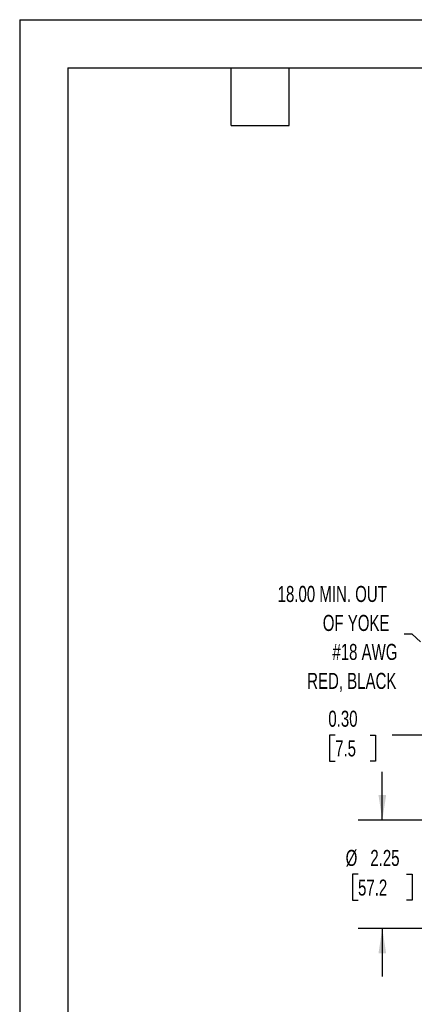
# Model space of a CAD drawing. Header units: inches. Extents: x 0 to 44, y 0 to 34.
# Tile 2 of 6: x 0 to 8.2, y 13.5 to 34. Entities that reach past the tile are written whole.
import ezdxf

# ---------------------------------------------------------------- set-up
doc = ezdxf.new("R2010")
doc.units = ezdxf.units.IN
doc.header["$LTSCALE"] = 4
doc.header["$MEASUREMENT"] = 0
doc.linetypes.add('CENTERX2', pattern=[0.8, 0.5, -0.1, 0.1, -0.1])
doc.layers.add('DIMENSIONS', color=140, linetype='Continuous', lineweight=25)
doc.layers.add('TEXT', color=140, linetype='Continuous', lineweight=25)
doc.styles.add('SLDTEXTSTYLE0', font='TXT', dxfattribs={"width": 0.7})
doc.dimstyles.new('SLDDIMSTYLE2', dxfattribs={"dimtxt": 0.339844, "dimasz": 0.52, "dimexe": 0, "dimexo": 0.0625, "dimgap": 0.084961, "dimtad": 0, "dimtih": 1, "dimtoh": 1, "dimrnd": 1e-09, "dimzin": 12, "dimdsep": 46, "dimtxsty": 'SLDTEXTSTYLE0', "dimsah": 1, "dimcen": 0.09, "dimadec": 0, "dimazin": 3, "dimtfac": 1, "dimtmove": 0, "dimatfit": 0, "dimfxl": 0, "dimfrac": 2, "dimtolj": 1, "dimtzin": 12, "dimarcsym": 0})
doc.dimstyles.new('SLDDIMSTYLE5', dxfattribs={"dimtxt": 0.339844, "dimasz": 0.52, "dimexe": 0, "dimexo": 0.0625, "dimgap": 0.084961, "dimtad": 0, "dimtih": 1, "dimtoh": 1, "dimrnd": 1e-09, "dimzin": 0, "dimdsep": 46, "dimtxsty": 'SLDTEXTSTYLE0', "dimsah": 1, "dimcen": 0.09, "dimadec": 0, "dimazin": 0, "dimtfac": 1, "dimtmove": 0, "dimatfit": 0, "dimfxl": 0, "dimfrac": 2, "dimtolj": 1, "dimtzin": 12, "dimarcsym": 0})
doc.dimstyles.new('SLDDIMSTYLE7', dxfattribs={"dimtxt": 0.18, "dimasz": 0.52, "dimexe": 0, "dimexo": 0.0625, "dimgap": 0, "dimtad": 0, "dimtih": 1, "dimtoh": 1, "dimdec": 0, "dimrnd": 1e-09, "dimzin": 0, "dimdsep": 46, "dimtxsty": 'Standard', "dimsah": 1, "dimcen": 0.09, "dimadec": 0, "dimazin": 0, "dimtfac": 0.52, "dimtdec": 0, "dimtofl": 0, "dimtmove": 0, "dimatfit": 3, "dimfxl": 0, "dimfrac": 2, "dimtolj": 1, "dimtzin": 0, "dimarcsym": 0})

# ---------------------------------------------------------------- blocks, each defined once
blk = doc.blocks.new('_D_15')
at = {"layer": 'DIMENSIONS'}
for p, q in [((7.54, 17.376), (7.54, 18.376)), ((8.823, 17.376), (7.04, 17.376)), ((9.381, 17.376), (9.063, 17.376)), ((7.035, 16.251), (6.921, 16.251)), ((6.921, 16.251), (6.921, 15.711)), ((8.045, 16.251), (8.159, 16.251)), ((8.159, 16.251), (8.159, 15.711)), ((6.921, 15.711), (7.035, 15.711)), ((8.159, 15.711), (8.045, 15.711)), ((9.309, 15.126), (7.04, 15.126)), ((7.54, 15.126), (7.54, 14.126))]:
    blk.add_line(p, q, dxfattribs=at)
for points in [[(7.54, 17.376), (7.62, 17.896), (7.46, 17.896)], [(7.54, 15.126), (7.46, 14.606), (7.62, 14.606)]]:
    blk.add_solid(points, dxfattribs=at)
at = {"layer": 'DIMENSIONS', "char_height": 0.3333, "attachment_point": 1, "style": 'SLDTEXTSTYLE0'}
for s, insert in [('%%c', (6.778, 16.757)), ('2.25', (7.291, 16.757)), ('57.2', (7.035, 16.141))]:
    blk.add_mtext(s, dxfattribs=dict(at, insert=insert))
blk = doc.blocks.new('_D_19')
at = {"layer": 'DIMENSIONS'}
for p, q in [((8.943, 16.622), (8.943, 19.642)), ((9.239, 17.579), (9.239, 19.642)), ((6.559, 19.142), (6.445, 19.142)), ((6.445, 19.142), (6.445, 18.602)), ((7.286, 19.142), (7.4, 19.142)), ((7.4, 19.142), (7.4, 18.602)), ((8.943, 19.142), (7.747, 19.142)), ((9.239, 19.142), (10.239, 19.142)), ((6.445, 18.602), (6.559, 18.602)), ((7.4, 18.602), (7.286, 18.602))]:
    blk.add_line(p, q, dxfattribs=at)
for points in [[(8.943, 19.142), (8.423, 19.222), (8.423, 19.062)], [(9.239, 19.142), (9.759, 19.062), (9.759, 19.222)]]:
    blk.add_solid(points, dxfattribs=at)
at = {"layer": 'DIMENSIONS', "char_height": 0.3333, "attachment_point": 1, "style": 'SLDTEXTSTYLE0'}
for s, insert in [('0.30', (6.418, 19.648)), ('7.5', (6.559, 19.032))]:
    blk.add_mtext(s, dxfattribs=dict(at, insert=insert))
blk = doc.blocks.new('SW_NOTE_0_7')
at = {"layer": 'TEXT', "color": 0, "linetype": 'CENTERX2', "lineweight": 18, "attachment_point": 3, "style": 'SLDTEXTSTYLE0'}
for s, insert, char_height in [('18.00 MIN. OUT', (-0.357, 1), 0.33333), ('OF YOKE', (-0.303, 0.398), 0.3333), ('#18 AWG', (-0.137, -0.204), 0.3333), ('RED, BLACK', (-0.159, -0.806), 0.3333)]:
    blk.add_mtext(s, dxfattribs=dict(at, insert=insert, char_height=char_height))

msp = doc.modelspace()

# ---------------------------------------------------------------- linework, layer by layer
at = {"color": 7, "linetype": 'Continuous'}
for q in [(0.00039, 0.00042), (44.00039, 34.00042)]:
    msp.add_line((0.00039, 34.00042), q, dxfattribs=at)
at = {"layer": 'TEXT'}
for p, q in [((1, 33), (43, 33)), ((1, 33), (1, 1)), ((4.4, 31.8), (4.4, 33)), ((5.6, 31.8), (5.6, 33)), ((4.4, 31.8), (5.6, 31.8))]:
    msp.add_line(p, q, dxfattribs=at)

# ---------------------------------------------------------------- block references
at = {"layer": 'TEXT', "linetype": 'CENTERX2', "lineweight": 18}
msp.add_blockref('SW_NOTE_0_7', (7.99187, 21.23938), dxfattribs=at)

# ---------------------------------------------------------------- dimensions: what is measured, and where the dimension line sits
at = {"layer": 'DIMENSIONS'}
dim = msp.add_linear_dim(base=(8.94272, 19.14231), p1=(9.23898, 17.37897), p2=(8.94272, 16.42247), dimstyle='SLDDIMSTYLE5', dxfattribs=at)
dim.commit()
dim.dimension.update_dxf_attribs({"geometry": '_D_19', "text_midpoint": (6.92256, 19.14231), "dimtype": 160})
dim = msp.add_linear_dim(base=(7.5397, 15.12597), p1=(9.58098, 17.37597), p2=(9.50898, 15.12597), angle=90, text='%%c<>', dimstyle='SLDDIMSTYLE2', dxfattribs=at)
dim.commit()
dim.dimension.update_dxf_attribs({"geometry": '_D_15', "text_midpoint": (7.5397, 16.25097), "dimtype": 160})

# ---------------------------------------------------------------- leaders
at = {"layer": 'TEXT', "linetype": 'CENTERX2', "lineweight": 18}
msp.add_leader([(10.05097, 19.40233), (8.1634, 21.23938), (7.99187, 21.23938)], dimstyle='SLDDIMSTYLE7', dxfattribs=at)

doc.saveas('drawing.dxf')
